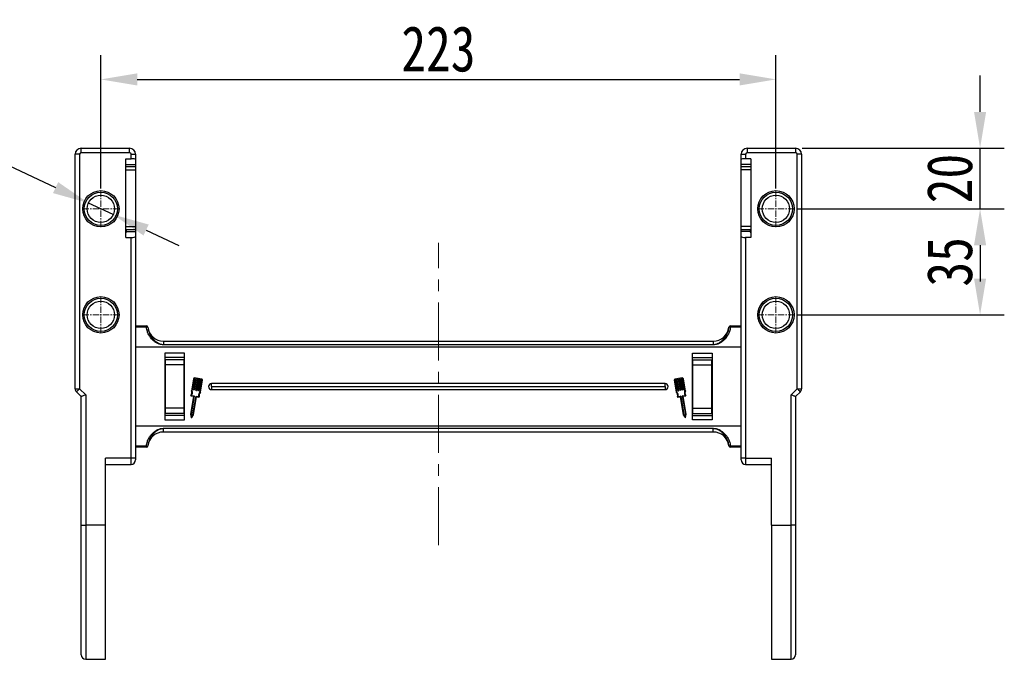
# Model space of a CAD drawing. Header units: millimetres. Extents: x -1595 to 486, y -108 to 1350.
# Tile 6 of 52: x -1324 to -999, y 670 to 881. Entities that reach past the tile are written whole.
import ezdxf

# ---------------------------------------------------------------- set-up
doc = ezdxf.new("R2010")
doc.units = ezdxf.units.MM
doc.linetypes.add('CENTER', pattern=[0.6, 0.375, -0.075, 0.075, -0.075])
doc.linetypes.add('CENTERX2', pattern=[20.32, 12.7, -2.54, 2.54, -2.54])
doc.styles.get("Standard").update_dxf_attribs({"font": '仿宋_GB2312.ttf', "width": 0.8})
doc.dimstyles.new('ISO-60.1', dxfattribs={"dimtxt": 15, "dimasz": 12, "dimexe": 8, "dimexo": 0.625, "dimgap": 2.5, "dimtad": 1, "dimdsep": 46, "dimtxsty": 'Standard', "dimcen": 2.5, "dimadec": 0, "dimazin": 0, "dimtfac": 1, "dimtmove": 0, "dimatfit": 3, "dimfxl": 0, "dimarcsym": 0})
doc.dimstyles.new('副本 ISO-60.1', dxfattribs={"dimtxt": 15, "dimasz": 12, "dimexe": 8, "dimexo": 0.625, "dimgap": 2.5, "dimtad": 1, "dimtoh": 1, "dimdsep": 46, "dimtxsty": 'Standard', "dimcen": 2.5, "dimadec": 0, "dimazin": 0, "dimtfac": 1, "dimtmove": 0, "dimatfit": 3, "dimfxl": 0, "dimarcsym": 0})

# ---------------------------------------------------------------- blocks, each defined once
blk = doc.blocks.new('*D3724')
at = {"color": 0, "lineweight": -2}
for p, q in [((-1297.47, 825.07), (-1297.47, 869.12)), ((-1074.47, 825.07), (-1074.47, 869.12)), ((-1285.47, 861.12), (-1086.47, 861.12))]:
    blk.add_line(p, q, dxfattribs=at)
at = {"color": 0, "lineweight": 9}
for points in [[(-1285.47, 863.12), (-1285.47, 859.12), (-1297.47, 861.12)], [(-1086.47, 863.12), (-1086.47, 859.12), (-1074.47, 861.12)]]:
    blk.add_solid(points, dxfattribs=at)
at = {"layer": 'Defpoints', "color": 0, "lineweight": 9}
for p in [(-1074.47, 861.12), (-1297.47, 824.44), (-1074.47, 824.44)]:
    blk.add_point(p, dxfattribs=at)
at = {"color": 0, "lineweight": 9, "insert": (-1185.97, 871.12), "char_height": 15, "attachment_point": 5}
blk.add_mtext('223', dxfattribs=at)
blk = doc.blocks.new('*D3704')
at = {"color": 0, "lineweight": -2}
for p, q in [((-1359.47, 839.14), (-1341.77, 839.14)), ((-1341.77, 839.14), (-1312.42, 825.39)), ((-1293.4, 816.49), (-1301.55, 820.3)), ((-1282.53, 811.4), (-1271.67, 806.31))]:
    blk.add_line(p, q, dxfattribs=at)
at = {"color": 0, "lineweight": 9}
for points in [[(-1311.57, 827.2), (-1313.27, 823.58), (-1301.55, 820.3)], [(-1281.68, 813.21), (-1283.38, 809.58), (-1293.4, 816.49)]]:
    blk.add_solid(points, dxfattribs=at)
at = {"layer": 'Defpoints', "color": 0, "lineweight": 9}
for p in [(-1301.55, 820.3), (-1293.4, 816.49)]:
    blk.add_point(p, dxfattribs=at)
at = {"color": 0, "lineweight": 9, "insert": (-1351.87, 849.14), "char_height": 15, "attachment_point": 5}
blk.add_mtext('∅9', dxfattribs=at)
blk = doc.blocks.new('*D3705')
at = {"color": 0, "lineweight": -2}
for p, q in [((-1067.25, 818.39), (-999.04, 818.39)), ((-1007.04, 806.39), (-1007.04, 795.39)), ((-1067.25, 783.39), (-999.04, 783.39))]:
    blk.add_line(p, q, dxfattribs=at)
at = {"color": 0, "lineweight": 9}
for points in [[(-1009.04, 806.39), (-1005.04, 806.39), (-1007.04, 818.39)], [(-1009.04, 795.39), (-1005.04, 795.39), (-1007.04, 783.39)]]:
    blk.add_solid(points, dxfattribs=at)
at = {"layer": 'Defpoints', "color": 0, "lineweight": 9}
for p in [(-1067.87, 818.39), (-1067.87, 783.39), (-1007.04, 783.39)]:
    blk.add_point(p, dxfattribs=at)
at = {"color": 0, "lineweight": 9, "insert": (-1017.04, 800.89), "char_height": 15, "attachment_point": 5, "rotation": 90}
blk.add_mtext('35', dxfattribs=at)
blk = doc.blocks.new('*D3706')
at = {"color": 0, "lineweight": -2}
for p, q in [((-1007.04, 850.39), (-1007.04, 862.39)), ((-1065.85, 838.39), (-999.04, 838.39)), ((-1007.04, 818.39), (-1007.04, 838.39)), ((-1067.25, 818.39), (-999.04, 818.39)), ((-1007.04, 806.39), (-1007.04, 794.39))]:
    blk.add_line(p, q, dxfattribs=at)
at = {"color": 0, "lineweight": 9}
for points in [[(-1009.04, 850.39), (-1005.04, 850.39), (-1007.04, 838.39)], [(-1009.04, 806.39), (-1005.04, 806.39), (-1007.04, 818.39)]]:
    blk.add_solid(points, dxfattribs=at)
at = {"layer": 'Defpoints', "color": 0, "lineweight": 9}
for p in [(-1066.47, 838.39), (-1007.04, 838.39), (-1067.87, 818.39)]:
    blk.add_point(p, dxfattribs=at)
at = {"color": 0, "lineweight": 9, "insert": (-1017.04, 828.39), "char_height": 15, "attachment_point": 5, "rotation": 90}
blk.add_mtext('20', dxfattribs=at)

msp = doc.modelspace()

# ---------------------------------------------------------------- linework, layer by layer
at = {"color": 7, "linetype": 'Continuous', "lineweight": 25}
for p, q in [((-1304.475, 836.394), (-1305.975, 836.394)), ((-1305.975, 759.016), (-1305.975, 836.394)), ((-1304.475, 836.394), (-1304.475, 759.016)), ((-1303.975, 836.894), (-1303.975, 838.394)), ((-1303.975, 838.394), (-1287.975, 838.394)), ((-1287.975, 836.894), (-1303.975, 836.894)), ((-1287.975, 836.894), (-1287.975, 838.394)), ((-1287.475, 834.94), (-1287.475, 836.394)), ((-1287.475, 836.394), (-1285.975, 836.394)), ((-1285.975, 836.394), (-1285.975, 834.676)), ((-1085.975, 836.394), (-1084.475, 836.394)), ((-1085.975, 834.676), (-1085.975, 836.394)), ((-1084.475, 836.394), (-1084.475, 834.94)), ((-1083.975, 838.394), (-1067.975, 838.394)), ((-1083.975, 838.394), (-1083.975, 836.894)), ((-1067.975, 836.894), (-1083.975, 836.894)), ((-1067.975, 838.394), (-1067.975, 836.894)), ((-1067.475, 759.016), (-1067.475, 836.394)), ((-1065.975, 836.394), (-1067.475, 836.394)), ((-1065.975, 836.394), (-1065.975, 759.016)), ((-1289.175, 834.94), (-1287.475, 834.94)), ((-1289.175, 808.94), (-1289.175, 834.94)), ((-1289.175, 832.972), (-1285.975, 832.972)), ((-1285.975, 834.676), (-1285.975, 832.972)), ((-1285.975, 832.972), (-1285.975, 832.263)), ((-1085.975, 832.972), (-1085.975, 834.676)), ((-1082.775, 832.972), (-1085.975, 832.972)), ((-1085.975, 832.278), (-1085.975, 832.972)), ((-1082.775, 834.94), (-1084.475, 834.94)), ((-1082.775, 834.94), (-1082.775, 808.94)), ((-1285.975, 832.278), (-1289.175, 832.278)), ((-1289.175, 831.278), (-1285.975, 831.278)), ((-1285.975, 832.278), (-1285.975, 831.278)), ((-1285.975, 831.278), (-1285.975, 812.602)), ((-1082.775, 832.278), (-1085.975, 832.278)), ((-1085.975, 831.278), (-1085.975, 832.278)), ((-1082.775, 831.278), (-1085.975, 831.278)), ((-1085.975, 812.602), (-1085.975, 831.278)), ((-1289.175, 812.602), (-1285.975, 812.602)), ((-1289.175, 811.602), (-1285.975, 811.602)), ((-1289.175, 810.704), (-1288.975, 810.704)), ((-1288.975, 810.908), (-1288.975, 811.602)), ((-1288.975, 810.704), (-1288.975, 810.908)), ((-1288.975, 810.908), (-1285.975, 810.908)), ((-1285.975, 812.602), (-1285.975, 811.602)), ((-1285.975, 811.618), (-1285.975, 810.908)), ((-1285.975, 810.908), (-1285.975, 809.205)), ((-1082.775, 812.602), (-1085.975, 812.602)), ((-1085.975, 811.602), (-1085.975, 812.602)), ((-1085.975, 811.602), (-1082.775, 811.602)), ((-1085.975, 810.908), (-1085.975, 811.602)), ((-1082.975, 810.908), (-1085.975, 810.908)), ((-1085.975, 809.205), (-1085.975, 810.908)), ((-1082.975, 811.618), (-1082.975, 810.908)), ((-1082.975, 810.908), (-1082.975, 810.704)), ((-1082.975, 810.704), (-1082.775, 810.704)), ((-1289.175, 808.94), (-1287.475, 808.94)), ((-1287.475, 736.025), (-1287.475, 808.94)), ((-1285.975, 809.205), (-1285.975, 736.025)), ((-1085.975, 736.025), (-1085.975, 809.205)), ((-1084.475, 808.94), (-1084.475, 736.025)), ((-1082.775, 808.94), (-1084.475, 808.94)), ((-1285.975, 779.713), (-1282.439, 779.713)), ((-1282.439, 779.318), (-1285.975, 779.318)), ((-1282.439, 779.318), (-1282.439, 779.713)), ((-1281.939, 779.275), (-1281.943, 779.275)), ((-1090.006, 779.275), (-1090.01, 779.275)), ((-1089.511, 779.713), (-1085.975, 779.713)), ((-1089.511, 779.713), (-1089.511, 779.318)), ((-1085.975, 779.318), (-1089.511, 779.318)), ((-1276.779, 774.713), (-1276.779, 773.592)), ((-1276.779, 774.713), (-1185.975, 774.713)), ((-1185.975, 774.713), (-1095.171, 774.713)), ((-1095.171, 774.713), (-1095.171, 773.592)), ((-1185.975, 772.713), (-1285.975, 772.713)), ((-1276.779, 773.592), (-1276.779, 773.477)), ((-1276.779, 773.592), (-1185.975, 773.592)), ((-1185.975, 773.477), (-1276.779, 773.477)), ((-1185.975, 773.592), (-1095.171, 773.592)), ((-1095.171, 773.477), (-1185.975, 773.477)), ((-1085.975, 772.713), (-1185.975, 772.713)), ((-1095.171, 773.592), (-1095.171, 773.477)), ((-1269.875, 770.713), (-1276.375, 770.713)), ((-1276.375, 770.713), (-1276.375, 748.713)), ((-1269.875, 769.27), (-1276.375, 769.27)), ((-1270.025, 768.566), (-1276.145, 768.566)), ((-1276.145, 766.875), (-1276.145, 768.566)), ((-1270.025, 768.566), (-1270.025, 766.875)), ((-1269.875, 748.713), (-1269.875, 770.713)), ((-1102.075, 748.713), (-1102.075, 770.713)), ((-1102.075, 770.713), (-1095.575, 770.713)), ((-1102.075, 769.27), (-1095.575, 769.27)), ((-1101.925, 768.566), (-1095.805, 768.566)), ((-1101.925, 766.875), (-1101.925, 768.566)), ((-1095.805, 768.566), (-1095.805, 766.875)), ((-1095.575, 770.713), (-1095.575, 748.713)), ((-1270.025, 766.875), (-1276.145, 766.875)), ((-1276.145, 752.551), (-1276.145, 766.875)), ((-1270.025, 766.875), (-1270.025, 752.551)), ((-1101.925, 766.875), (-1095.805, 766.875)), ((-1101.925, 752.551), (-1101.925, 766.875)), ((-1095.805, 766.875), (-1095.805, 752.551)), ((-1266.899, 762.318), (-1267.58, 758.332)), ((-1266.698, 762.283), (-1267.368, 758.36)), ((-1266.801, 758.655), (-1266.178, 762.298)), ((-1265.977, 762.264), (-1266.6, 758.621)), ((-1266.178, 762.298), (-1266.58, 762.367)), ((-1264.134, 762.156), (-1266.546, 762.568)), ((-1266.097, 758.535), (-1265.475, 762.178)), ((-1265.475, 762.178), (-1265.977, 762.264)), ((-1265.274, 762.143), (-1265.896, 758.5)), ((-1265.393, 758.415), (-1264.771, 762.058)), ((-1264.771, 762.058), (-1265.274, 762.143)), ((-1264.57, 762.023), (-1265.192, 758.38)), ((-1264.755, 757.914), (-1264.085, 761.837)), ((-1264.168, 761.955), (-1264.57, 762.023)), ((-1264.565, 757.817), (-1263.884, 761.803)), ((-1108.066, 761.803), (-1107.385, 757.817)), ((-1107.865, 761.837), (-1107.195, 757.914)), ((-1105.404, 762.568), (-1107.816, 762.156)), ((-1107.379, 762.023), (-1107.781, 761.955)), ((-1106.757, 758.38), (-1107.379, 762.023)), ((-1106.676, 762.143), (-1107.178, 762.058)), ((-1107.178, 762.058), (-1106.556, 758.415)), ((-1106.053, 758.5), (-1106.676, 762.143)), ((-1105.972, 762.264), (-1106.475, 762.178)), ((-1106.475, 762.178), (-1105.852, 758.535)), ((-1105.35, 758.621), (-1105.972, 762.264)), ((-1105.369, 762.367), (-1105.771, 762.298)), ((-1105.771, 762.298), (-1105.149, 758.655)), ((-1104.581, 758.36), (-1105.252, 762.283)), ((-1104.37, 758.332), (-1105.051, 762.318)), ((-1305.975, 759.016), (-1304.475, 759.016)), ((-1303.975, 756.394), (-1305.535, 757.955)), ((-1304.475, 759.016), (-1302.475, 757.016)), ((-1266.658, 758.579), (-1266.759, 758.596)), ((-1265.955, 758.459), (-1266.055, 758.476)), ((-1265.251, 758.339), (-1265.352, 758.356)), ((-1185.975, 760.713), (-1260.875, 760.713)), ((-1260.875, 759.713), (-1260.875, 760.713)), ((-1260.875, 759.713), (-1185.975, 759.713)), ((-1260.875, 759.713), (-1260.875, 758.713)), ((-1260.875, 758.713), (-1185.975, 758.713)), ((-1111.075, 760.713), (-1185.975, 760.713)), ((-1185.975, 759.713), (-1111.075, 759.713)), ((-1185.975, 758.713), (-1111.075, 758.713)), ((-1111.075, 759.713), (-1111.075, 760.713)), ((-1111.075, 759.713), (-1111.075, 758.713)), ((-1106.598, 758.356), (-1106.698, 758.339)), ((-1105.894, 758.476), (-1105.995, 758.459)), ((-1105.191, 758.596), (-1105.291, 758.579)), ((-1069.475, 757.016), (-1067.475, 759.016)), ((-1066.414, 757.955), (-1067.975, 756.394)), ((-1067.475, 759.016), (-1065.975, 759.016)), ((-1303.975, 713.94), (-1303.975, 756.394)), ((-1302.475, 757.016), (-1302.475, 713.94)), ((-1266.859, 756.499), (-1267.874, 750.554)), ((-1266.632, 756.615), (-1267.666, 750.56)), ((-1267.636, 756.631), (-1266.859, 756.499)), ((-1267.45, 756.807), (-1266.673, 756.674)), ((-1267.063, 750.457), (-1266.029, 756.512)), ((-1266.869, 750.382), (-1265.862, 756.277)), ((-1265.97, 756.554), (-1265.193, 756.421)), ((-1265.803, 756.318), (-1265.076, 756.194)), ((-1106.874, 756.194), (-1106.146, 756.318)), ((-1106.757, 756.421), (-1105.98, 756.554)), ((-1106.087, 756.277), (-1105.081, 750.382)), ((-1105.921, 756.512), (-1104.887, 750.457)), ((-1104.283, 750.56), (-1105.318, 756.615)), ((-1105.276, 756.674), (-1104.499, 756.807)), ((-1105.091, 756.499), (-1104.313, 756.631)), ((-1104.075, 750.554), (-1105.091, 756.499)), ((-1069.475, 713.94), (-1069.475, 757.016)), ((-1067.975, 756.394), (-1067.975, 713.94)), ((-1270.025, 752.551), (-1276.145, 752.551)), ((-1276.145, 750.86), (-1276.145, 752.551)), ((-1270.025, 752.551), (-1270.025, 750.86)), ((-1101.925, 752.551), (-1095.805, 752.551)), ((-1101.925, 750.86), (-1101.925, 752.551)), ((-1095.805, 752.551), (-1095.805, 750.86)), ((-1269.875, 750.156), (-1276.375, 750.156)), ((-1269.875, 750.156), (-1276.375, 750.156)), ((-1276.375, 748.713), (-1269.875, 748.713)), ((-1270.025, 750.86), (-1276.145, 750.86)), ((-1267.874, 750.554), (-1267.629, 749.519)), ((-1267.666, 750.56), (-1267.486, 749.799)), ((-1267.486, 749.799), (-1267.063, 750.457)), ((-1267.444, 749.487), (-1266.869, 750.382)), ((-1105.081, 750.382), (-1104.506, 749.487)), ((-1104.887, 750.457), (-1104.464, 749.799)), ((-1104.464, 749.799), (-1104.283, 750.56)), ((-1104.321, 749.519), (-1104.075, 750.554)), ((-1102.075, 750.156), (-1095.575, 750.156)), ((-1102.075, 750.156), (-1095.575, 750.156)), ((-1095.575, 748.713), (-1102.075, 748.713)), ((-1101.925, 750.86), (-1095.805, 750.86)), ((-1285.975, 746.713), (-1185.975, 746.713)), ((-1276.779, 745.949), (-1185.975, 745.949)), ((-1276.779, 745.949), (-1276.779, 745.834)), ((-1276.779, 744.713), (-1276.779, 745.834)), ((-1185.975, 745.834), (-1276.779, 745.834)), ((-1185.975, 746.713), (-1085.975, 746.713)), ((-1185.975, 745.949), (-1095.171, 745.949)), ((-1095.171, 745.834), (-1185.975, 745.834)), ((-1095.171, 745.949), (-1095.171, 745.834)), ((-1095.171, 744.713), (-1095.171, 745.834)), ((-1185.975, 744.713), (-1276.779, 744.713)), ((-1095.171, 744.713), (-1185.975, 744.713)), ((-1285.975, 740.109), (-1282.439, 740.109)), ((-1282.439, 739.713), (-1285.975, 739.713)), ((-1282.439, 739.713), (-1282.439, 740.109)), ((-1281.943, 740.152), (-1281.939, 740.152)), ((-1090.01, 740.152), (-1090.006, 740.152)), ((-1089.511, 740.109), (-1085.975, 740.109)), ((-1089.511, 740.109), (-1089.511, 739.713)), ((-1085.975, 739.713), (-1089.511, 739.713)), ((-1287.475, 736.025), (-1295.975, 736.025)), ((-1295.975, 713.94), (-1295.975, 736.025)), ((-1285.975, 736.025), (-1287.475, 736.025)), ((-1285.975, 736.025), (-1285.975, 735.525)), ((-1084.475, 736.025), (-1085.975, 736.025)), ((-1085.975, 735.525), (-1085.975, 736.025)), ((-1084.475, 736.025), (-1075.975, 736.025)), ((-1075.975, 713.94), (-1075.975, 736.025)), ((-1295.975, 734.025), (-1287.475, 734.025)), ((-1084.475, 734.025), (-1075.975, 734.025)), ((-1303.975, 713.94), (-1302.475, 713.94)), ((-1303.975, 671.176), (-1303.975, 713.94)), ((-1295.975, 713.94), (-1302.475, 713.94)), ((-1295.975, 669.676), (-1295.975, 713.94)), ((-1075.975, 713.94), (-1069.475, 713.94)), ((-1075.975, 713.94), (-1075.975, 669.676)), ((-1067.975, 713.94), (-1069.475, 713.94)), ((-1067.975, 713.94), (-1067.975, 671.176)), ((-1302.475, 669.676), (-1295.975, 669.676)), ((-1075.975, 669.676), (-1069.475, 669.676))]:
    msp.add_line(p, q, dxfattribs=at)
at = {"color": 1, "linetype": 'CENTER', "lineweight": 9, "ltscale": 5.588}
for p, q in [((-1297.475, 812.344), (-1297.475, 824.444)), ((-1074.475, 812.344), (-1074.475, 824.444)), ((-1303.525, 818.394), (-1291.425, 818.394)), ((-1080.525, 818.394), (-1068.425, 818.394)), ((-1297.475, 777.344), (-1297.475, 789.444)), ((-1074.475, 777.344), (-1074.475, 789.444)), ((-1303.525, 783.394), (-1291.425, 783.394)), ((-1080.525, 783.394), (-1068.425, 783.394))]:
    msp.add_line(p, q, dxfattribs=at)
at = {"color": 1, "linetype": 'CENTERX2', "lineweight": 13, "ltscale": 1.5}
msp.add_line((-1185.975, 707.407), (-1185.975, 807.166), dxfattribs=at)
at = {"color": 8, "linetype": 'Continuous', "lineweight": 25}
for p, q in [((-1287.475, 734.025), (-1287.475, 736.025)), ((-1084.475, 736.025), (-1084.475, 734.025)), ((-1302.475, 713.94), (-1302.475, 669.676)), ((-1069.475, 669.676), (-1069.475, 713.94))]:
    msp.add_line(p, q, dxfattribs=at)
at = {"color": 7, "linetype": 'Continuous', "lineweight": 25, "flags": 128}
for points in [[(-1304.475, 759.016), (-1304.682, 758.809), (-1304.881, 758.61), (-1305.064, 758.426), (-1305.225, 758.266), (-1305.357, 758.134), (-1305.455, 758.036), (-1305.515, 757.975), (-1305.535, 757.955)], [(-1066.414, 757.955), (-1066.434, 757.975), (-1066.495, 758.036), (-1066.593, 758.134), (-1066.725, 758.266), (-1066.885, 758.426), (-1067.069, 758.61), (-1067.268, 758.809), (-1067.475, 759.016)], [(-1302.475, 757.016), (-1302.767, 756.894), (-1303.049, 756.778), (-1303.308, 756.67), (-1303.535, 756.576), (-1303.722, 756.499), (-1303.861, 756.442), (-1303.946, 756.406), (-1303.975, 756.394)], [(-1067.975, 756.394), (-1068.004, 756.406), (-1068.089, 756.442), (-1068.228, 756.499), (-1068.414, 756.576), (-1068.641, 756.67), (-1068.901, 756.778), (-1069.182, 756.894), (-1069.475, 757.016)]]:
    msp.add_lwpolyline(points, dxfattribs=at)
at = {"color": 7, "linetype": 'Continuous', "lineweight": 25}
for centre, radius in [((-1297.475, 818.394), 6), ((-1297.475, 818.394), 5.5), ((-1297.475, 818.394), 4.5), ((-1074.475, 818.394), 6), ((-1074.475, 818.394), 5.5), ((-1074.475, 818.394), 4.5), ((-1297.475, 783.394), 6), ((-1297.475, 783.394), 5.5), ((-1297.475, 783.394), 4.5), ((-1074.475, 783.394), 6), ((-1074.475, 783.394), 5.5), ((-1074.475, 783.394), 4.5)]:
    msp.add_circle(centre, radius, dxfattribs=at)
for centre, radius, start, end in [((-1303.975, 836.394), 2, 90, 180), ((-1303.975, 836.394), 0.5, 90, 180), ((-1287.975, 836.394), 2, 0, 90), ((-1287.975, 836.394), 0.5, 0, 90), ((-1083.975, 836.394), 2, 90, 180), ((-1083.975, 836.394), 0.5, 90, 180), ((-1067.975, 836.394), 2, 0, 90), ((-1067.975, 836.394), 0.5, 0, 90), ((-1282.439, 779.214), 0.499, 6.96854, 89.94951), ((-1282.253, 778.585), 0.756, 65.78916, 104.16632), ((-1282.435, 779.213), 0.5, 7.05413, 90), ((-1276.779, 779.913), 5.2, 187.05413, 270), ((-1095.171, 779.913), 5.2, 270, 352.94587), ((-1089.514, 779.213), 0.5, 90, 172.94587), ((-1089.511, 779.214), 0.499, 90.05078, 173.03074), ((-1089.696, 778.585), 0.756, 75.83414, 114.2103), ((-1266.597, 762.266), 0.306, 80.30687, 170.30687), ((-1266.597, 762.266), 0.102, 80.30687, 170.30687), ((-1264.185, 761.854), 0.102, 350.30687, 80.30687), ((-1264.185, 761.854), 0.306, 350.30687, 80.30687), ((-1107.764, 761.854), 0.306, 99.69313, 189.69313), ((-1107.764, 761.854), 0.102, 99.69313, 189.69313), ((-1105.352, 762.266), 0.306, 9.69313, 99.69313), ((-1105.352, 762.266), 0.102, 9.69313, 99.69313), ((-1304.475, 759.016), 1.5, 180, 225), ((-1268.94, 757.664), 1.515, 324.79186, 26.12453), ((-1268.94, 757.664), 1.719, 330.07022, 23.86617), ((-1266.75, 758.646), 0.051, 170.30687, 260.30687), ((-1266.65, 758.629), 0.051, 260.30687, 350.30687), ((-1266.047, 758.526), 0.051, 170.30687, 260.30687), ((-1265.946, 758.509), 0.051, 260.30687, 350.30687), ((-1265.343, 758.406), 0.051, 170.30687, 260.30687), ((-1265.243, 758.389), 0.051, 260.30687, 350.30687), ((-1263.503, 756.736), 1.719, 136.74758, 190.54353), ((-1260.875, 759.713), 1, 90, 270), ((-1111.075, 759.713), 1, 270, 90), ((-1108.447, 756.736), 1.719, 349.45647, 43.25242), ((-1106.707, 758.389), 0.051, 189.69313, 279.69313), ((-1106.606, 758.406), 0.051, 279.69313, 9.69313), ((-1106.003, 758.509), 0.051, 189.69313, 279.69313), ((-1105.903, 758.526), 0.051, 279.69313, 9.69313), ((-1105.3, 758.629), 0.051, 189.69313, 279.69313), ((-1105.199, 758.646), 0.051, 279.69313, 9.69313), ((-1103.009, 757.664), 1.719, 156.13383, 209.92978), ((-1103.009, 757.664), 1.515, 153.87547, 215.20814), ((-1067.475, 759.016), 1.5, 315, 0), ((-1267.619, 756.732), 0.102, 144.79186, 260.30687), ((-1266.682, 756.624), 0.051, 350.30687, 80.30687), ((-1265.979, 756.504), 0.051, 80.30687, 170.30687), ((-1265.812, 756.268), 0.051, 80.30687, 170.30687), ((-1265.059, 756.295), 0.102, 260.30687, 15.82188), ((-1263.503, 756.736), 1.515, 134.48921, 195.82188), ((-1108.447, 756.736), 1.515, 344.17812, 45.51079), ((-1106.891, 756.295), 0.102, 164.17812, 279.69313), ((-1106.138, 756.268), 0.051, 9.69313, 99.69313), ((-1105.971, 756.504), 0.051, 9.69313, 99.69313), ((-1105.267, 756.624), 0.051, 99.69313, 189.69313), ((-1104.331, 756.732), 0.102, 279.69313, 35.20814), ((-1267.53, 749.542), 0.102, 193.32833, 327.28541), ((-1104.42, 749.542), 0.102, 212.71459, 346.67167), ((-1276.779, 739.513), 5.2, 90, 172.94587), ((-1095.171, 739.513), 5.2, 7.05413, 90), ((-1282.253, 740.842), 0.756, 255.83434, 294.2119), ((-1282.439, 740.213), 0.499, 270.04968, 353.03276), ((-1282.435, 740.213), 0.5, 270, 352.94587), ((-1089.514, 740.213), 0.5, 187.05413, 270), ((-1089.696, 740.842), 0.756, 245.78864, 284.1652), ((-1089.511, 740.213), 0.499, 186.96796, 269.95003), ((-1287.475, 735.525), 1.5, 270, 0), ((-1084.475, 735.525), 1.5, 180, 270), ((-1302.475, 671.176), 1.5, 180, 270), ((-1069.475, 671.176), 1.5, 270, 0)]:
    msp.add_arc(centre, radius, start, end, dxfattribs=at)
for centre, start_param, end_param in [((-1287.475, 834.676), 3.1415927, 4.712389), ((-1084.475, 834.676), 4.712389, 6.2831853), ((-1287.475, 809.205), 1.5707963, 3.1415927), ((-1084.475, 809.205), 0, 1.5707963)]:
    msp.add_ellipse(centre, major_axis=(-1.5, 0), ratio=0.176327, start_param=start_param, end_param=end_param, dxfattribs=at)
for points, knots in [([(-1276.779, 773.477), (-1277.201, 773.521), (-1277.938, 773.596), (-1278.904, 774.028), (-1279.98, 774.696), (-1280.943, 775.643), (-1281.692, 776.814), (-1282.205, 777.963), (-1282.354, 778.825), (-1282.439, 779.318)], [0, 0, 0, 0, 0.1421172, 0.2478143, 0.3536495, 0.5713339, 0.6999123, 0.8285029, 1, 1, 1, 1]), ([(-1281.943, 779.275), (-1281.87, 778.824), (-1281.686, 777.693), (-1280.889, 776.097), (-1279.799, 774.891), (-1278.807, 774.195), (-1277.899, 773.728), (-1277.187, 773.642), (-1276.779, 773.592)], [0, 0, 0, 0, 0.1685695, 0.4225625, 0.6411057, 0.7485673, 0.8558275, 1, 1, 1, 1]), ([(-1089.511, 779.318), (-1089.596, 778.825), (-1089.745, 777.963), (-1090.257, 776.814), (-1091.006, 775.643), (-1091.969, 774.696), (-1093.046, 774.028), (-1094.011, 773.596), (-1094.748, 773.521), (-1095.171, 773.477)], [0, 0, 0, 0, 0.1714971, 0.3000881, 0.4286658, 0.6463505, 0.7521857, 0.8578824, 1, 1, 1, 1]), ([(-1095.171, 773.592), (-1094.762, 773.642), (-1094.054, 773.727), (-1093.146, 774.193), (-1092.153, 774.888), (-1091.055, 776.097), (-1090.309, 777.642), (-1090.063, 778.764), (-1090.013, 779.217), (-1090.006, 779.275)], [0, 0, 0, 0, 0.1441622, 0.2498551, 0.3588577, 0.5773847, 0.8313586, 0.9783868, 1, 1, 1, 1]), ([(-1282.439, 740.109), (-1282.354, 740.601), (-1282.205, 741.464), (-1281.692, 742.612), (-1280.943, 743.784), (-1279.98, 744.731), (-1278.904, 745.399), (-1277.938, 745.83), (-1277.201, 745.906), (-1276.779, 745.949)], [0, 0, 0, 0, 0.1714975, 0.3000881, 0.4286661, 0.6463508, 0.7521857, 0.8578828, 1, 1, 1, 1]), ([(-1276.779, 745.834), (-1277.187, 745.785), (-1277.899, 745.698), (-1278.807, 745.232), (-1279.799, 744.535), (-1280.895, 743.33), (-1281.64, 741.785), (-1281.886, 740.663), (-1281.937, 740.21), (-1281.943, 740.152)], [0, 0, 0, 0, 0.1441603, 0.2514117, 0.358864, 0.5773895, 0.8313607, 0.9783874, 1, 1, 1, 1]), ([(-1095.171, 745.949), (-1094.748, 745.906), (-1094.011, 745.83), (-1093.046, 745.399), (-1091.969, 744.731), (-1091.006, 743.784), (-1090.257, 742.612), (-1089.745, 741.464), (-1089.596, 740.601), (-1089.511, 740.109)], [0, 0, 0, 0, 0.1421176, 0.2478143, 0.3536493, 0.5713341, 0.6999116, 0.8285026, 1, 1, 1, 1]), ([(-1090.006, 740.152), (-1090.08, 740.603), (-1090.263, 741.733), (-1091.06, 743.329), (-1092.147, 744.533), (-1093.139, 745.228), (-1094.046, 745.698), (-1094.762, 745.785), (-1095.171, 745.834)], [0, 0, 0, 0, 0.1685713, 0.422567, 0.6411137, 0.747023, 0.8558253, 1, 1, 1, 1])]:
    msp.add_open_spline(points, degree=3, knots=knots, dxfattribs=at)

# ---------------------------------------------------------------- dimensions: what is measured, and where the dimension line sits
at = {"color": 5, "lineweight": 9}
dim = msp.add_linear_dim(base=(-1074.475, 861.118), p1=(-1297.475, 824.444), p2=(-1074.475, 824.444), dimstyle='ISO-60.1', dxfattribs=at)
dim.commit()
dim.dimension.update_dxf_attribs({"geometry": '*D3724', "text_midpoint": (-1185.975, 871.118)})
for base, p2, picture, middle in [((-1007.037, 838.394), (-1066.475, 838.394), '*D3706', (-1017.037, 828.394)), ((-1007.037, 783.394), (-1067.875, 783.394), '*D3705', (-1017.037, 800.894))]:
    dim = msp.add_linear_dim(base=base, p1=(-1067.875, 818.394), p2=p2, angle=90, dimstyle='ISO-60.1', dxfattribs=at)
    dim.commit()
    dim.dimension.update_dxf_attribs({"geometry": picture, "text_midpoint": middle})
dim = msp.add_diameter_dim_2p(p1=(-1293.4, 816.486), p2=(-1301.55, 820.303), dimstyle='副本 ISO-60.1', dxfattribs=at)
dim.commit()
dim.dimension.update_dxf_attribs({"geometry": '*D3704', "text_midpoint": (-1351.872, 839.143), "dimtype": 163})

doc.saveas('drawing.dxf')
